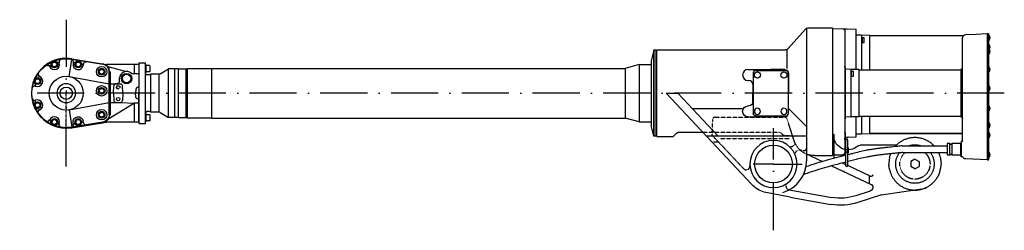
# Model space of a CAD drawing. Extents: x 701 to 2790, y 1730 to 2175.
import ezdxf

# ---------------------------------------------------------------- set-up
doc = ezdxf.new("R2010")
doc.units = 0
for name, pattern in [('DASHDOT', [1, 0.5, -0.25, 0, -0.25]), ('DASHED', [0.75, 0.5, -0.25]), ('GEN7', [15, 10, -2.5, 0, -2.5]), ('PHANTOM', [2.5, 1.25, -0.25, 0.25, -0.25, 0.25, -0.25])]:
    doc.linetypes.add(name, pattern=pattern)
doc.layers.get('0').update_dxf_attribs({"linetype": 'CONTINUOUS'})
doc.layers.add('7', color=4, linetype='GEN7')

msp = doc.modelspace()

# ---------------------------------------------------------------- linework, layer by layer
at = {"linetype": 'CONTINUOUS'}
for p, q in [((2367.61, 2155.39), (2330.76, 2114.65)), ((2370, 2158.02), (2370, 1948.75)), ((2370, 2158.02), (2370, 1948.75)), ((2373.55, 2158.02), (2425, 2158.02)), ((2425, 2158.02), (2425, 1888.02)), ((2425, 2157.02), (2425, 1889.23)), ((2425.1, 2157.02), (2448.1, 2156.21)), ((2447.8, 2156.22), (2456.1, 2155.93)), ((2451, 2153.21), (2451, 2084.46)), ((2454.68, 2155.98), (2475, 2155.27)), ((2475, 2070.14), (2475, 2155.27)), ((2475.11, 2155.27), (2475, 2155.27)), ((2486.01, 2142.51), (2475, 2142.7)), ((2504, 2142.19), (2486.01, 2142.51)), ((2487, 2069.01), (2487, 2141.51)), ((2504, 2069.01), (2504, 2142.19)), ((2703.17, 2141.19), (2504, 2141.19)), ((2701, 2070.1), (2701, 2136.98)), ((2707.63, 2143.97), (2729.63, 2145.13)), ((2729.63, 2145.13), (2753, 2146.35)), ((2753, 2146.35), (2753, 2140.34)), ((2753, 2146.35), (2755.68, 2146.35)), ((2753, 2140.3), (2753, 1884.69)), ((2753.68, 2146.35), (2753.68, 1878.63)), ((2755.68, 2146.35), (2755.68, 1878.63)), ((2046.4, 2110.98, 0), (2040.4, 2088.59, 0)), ((2046, 1929.02), (2046, 2111.02)), ((2051, 2111.02), (2046, 2111.02)), ((2046.4, 2110.98, 0), (2046.4, 1928.98, 0)), ((2051, 1929.02), (2051, 2111.02)), ((2052.5, 2112.02), (2324.83, 2112.02)), ((2052.5, 1928.02), (2052.5, 2112.02)), ((2328.38, 2112.02), (2328.38, 2072.6)), ((806.45, 2055.4, 0), (811.62, 2091.63, 0)), ((842.4, 2086.67, 0), (810.82, 2091.83, 0)), ((811.77, 2092.03, 0), (877.58, 2081.27, 0)), ((811.93, 2093.02, 0), (885.15, 2081.05, 0)), ((2040.4, 2088.59, 0), (2040.4, 1951.38, 0)), ((814.94, 2086.09, 0), (814.39, 2082.72, 0)), ((836.66, 2082.54, 0), (836.11, 2079.19, 0)), ((954, 2080.98, 0), (885.96, 2080.98, 0)), ((925.49, 2066.11, 0), (888.48, 2075.84, 0)), ((945, 2060.98, 0), (945, 2080.98, 0)), ((954, 2083.98, 0), (954, 1955.98, 0)), ((954, 2083.98, 0), (968, 2083.98, 0)), ((954, 2080.98, 0), (954, 2019.98, 0)), ((968, 1955.98, 0), (968, 2083.98, 0)), ((968, 2063.98, 0), (968, 2079.98, 0)), ((969.6, 2079.98, 0), (968, 2079.98, 0)), ((969.6, 2063.98, 0), (969.6, 2079.98, 0)), ((976.6, 2078.48, 0), (969.6, 2078.48, 0)), ((977.6, 2066.48, 0), (977.6, 2077.48, 0)), ((998.85, 2061.06, 0), (1016.91, 2071.48, 0)), ((1016.91, 1968.48, 0), (1016.91, 2071.48, 0)), ((1029.95, 2071.48, 0), (1016.91, 2071.48, 0)), ((1029.95, 1968.48, 0), (1029.95, 2071.48, 0)), ((1038.04, 2071.48, 0), (1029.95, 2071.48, 0)), ((1038.04, 1968.48, 0), (1038.04, 2071.48, 0)), ((1038.04, 2071.48, 0), (1054, 2071.48, 0)), ((1054, 2071.48, 0), (1056.98, 2072.28, 0)), ((1054, 1968.48, 0), (1054, 2071.48, 0)), ((1056.98, 1967.68, 0), (1056.98, 2072.28, 0)), ((1056.98, 2072.28, 0), (1109, 2072.28, 0)), ((1109, 2072.48, 0), (1985.54, 2072.48, 0)), ((1109, 1967.48, 0), (1109, 2072.48, 0)), ((2015.4, 2080.48, 0), (1985.54, 2072.48, 0)), ((1985.54, 2072.48, 0), (1985.54, 1967.48, 0)), ((2015.4, 2080.48, 0), (2015.4, 1959.48, 0)), ((2015.4, 2080.48, 0), (2040.4, 2080.48, 0)), ((2246, 2070.02), (2294, 2070.02)), ((2262, 2068.02), (2326, 2068.02)), ((2324, 2070.02), (2294, 2070.02)), ((2451, 2087.05), (2451, 1921.9)), ((2453, 1966.39), (2453, 2074.14)), ((2453, 1969.51), (2453, 2070.52)), ((2464.01, 2070.33), (2453, 2070.52)), ((2482, 2070.02), (2464.01, 2070.33)), ((2465, 1970.7), (2465, 2069.33)), ((2482, 1970.02), (2482, 2070.02)), ((2698, 2069.02), (2482, 2069.02)), ((2698, 2070.51), (2698, 1969.59)), ((2698, 2069.51), (2698, 1970.59)), ((2698, 1971.02), (2698, 2069.02)), ((2701, 1969.46), (2701, 2070.1)), ((806.45, 2055.4, 0), (891, 2039.98, 0)), ((891, 1974.48, 0), (891, 2065.48, 0)), ((893, 2065.48, 0), (892, 2065.48, 0)), ((893, 2065.48, 0), (893, 2019.98, 0)), ((912.65, 2044.72, 0), (913.02, 2051.77, 0)), ((954, 2060.98, 0), (941.22, 2060.98, 0)), ((969.6, 2063.98, 0), (968, 2063.98, 0)), ((976.6, 2065.48, 0), (969.6, 2065.48, 0)), ((976.76, 2058.98, 0), (971, 2058.98, 0)), ((979, 1979.98, 0), (979, 2059.98, 0)), ((994.85, 2059.98, 0), (979, 2059.98, 0)), ((997, 1979.98, 0), (997, 2059.98, 0)), ((2246, 2047), (2248, 2047)), ((2257, 2063.02), (2257, 1977.02)), ((2331, 2063.02), (2331, 1977.02)), ((2332, 2062.02), (2332, 2020.02)), ((893, 2039.98, 0), (905, 2039.98, 0)), ((900, 2019.98, 0), (900.8, 2035.25, 0)), ((905, 2039.98, 0), (914.2, 2039.98, 0)), ((920, 2019.98, 0), (919.2, 2035.25, 0)), ((947.55, 2027.75, 0), (947.14, 2019.98, 0)), ((952.54, 2032.48, 0), (954, 2032.48, 0)), ((2256, 2039), (2256, 2020.02)), ((893, 2019.98, 0), (893, 1974.48, 0)), ((900, 2019.98, 0), (900.8, 2004.72, 0)), ((920, 2019.98, 0), (919.2, 2004.72, 0)), ((947.55, 2012.22, 0), (947.14, 2019.98, 0)), ((952.54, 2007.48, 0), (954, 2007.48, 0)), ((954, 1958.98, 0), (954, 2019.98, 0)), ((2072.39, 2020.02), (2254.11, 1826.85)), ((2072.39, 2020.02), (2097.11, 2020.02)), ((2097.11, 2020.02), (2181.77, 1930.02)), ((2256, 2001.03), (2256, 2020.02)), ((2332, 1978.02), (2332, 2020.02)), ((806.45, 1984.57, 0), (891, 1999.98, 0)), ((806.45, 1984.57, 0), (811.62, 1948.34, 0)), ((945, 1998.98, 0), (888.42, 1964.06, 0)), ((892.84, 1999.98, 0), (905, 1999.98, 0)), ((905, 1999.98, 0), (915, 1999.98, 0)), ((914.2, 1999.98, 0), (945, 1998.98, 0)), ((954, 1998.98, 0), (945, 1998.98, 0)), ((945, 1958.98, 0), (945, 1998.98, 0)), ((2127.54, 1987.67), (2233.38, 1987.67)), ((2246, 1993.03), (2248, 1993.03)), ((2332, 1987.67), (2369.43, 1950.25)), ((764.58, 1963.22, 0), (764.62, 1963.33, 0)), ((893, 1974.48, 0), (892, 1974.48, 0)), ((968, 1959.98, 0), (968, 1975.98, 0)), ((969.6, 1975.98, 0), (968, 1975.98, 0)), ((969.6, 1959.98, 0), (969.6, 1975.98, 0)), ((976.6, 1974.48, 0), (969.6, 1974.48, 0)), ((976.76, 1980.98, 0), (971, 1980.98, 0)), ((977.6, 1962.48, 0), (977.6, 1973.48, 0)), ((994.85, 1979.98, 0), (979, 1979.98, 0)), ((998.85, 1978.91, 0), (1016.91, 1968.48, 0)), ((1029.95, 1968.48, 0), (1016.91, 1968.48, 0)), ((1038.04, 1968.48, 0), (1029.95, 1968.48, 0)), ((1038.04, 1968.48, 0), (1054, 1968.48, 0)), ((1054, 1968.48, 0), (1056.98, 1967.68, 0)), ((1056.98, 1967.68, 0), (1109, 1967.68, 0)), ((1109, 1967.48, 0), (1985.54, 1967.48, 0)), ((2015.4, 1959.48, 0), (1985.54, 1967.48, 0)), ((2246, 1970.02), (2294, 1970.02)), ((2262, 1972.02), (2326, 1972.02)), ((2324, 1970.02), (2294, 1970.02)), ((2464.01, 1969.7), (2453, 1969.51)), ((2482, 1970.02), (2464.01, 1969.7)), ((2475, 1927.91), (2475, 1969.9)), ((2482, 1971.02), (2698, 1971.02)), ((2487, 1934.5), (2487, 1971.18)), ((2504, 1933.82), (2504, 1971.18)), ((2701, 1918.53), (2701, 1969.46)), ((842.4, 1953.3, 0), (810.82, 1948.14, 0)), ((877.58, 1958.69, 0), (811.77, 1947.94, 0)), ((811.93, 1946.95, 0), (885.15, 1958.92, 0)), ((814.94, 1953.88, 0), (814.39, 1957.25, 0)), ((836.66, 1957.43, 0), (836.11, 1960.78, 0)), ((954, 1958.98, 0), (885.96, 1958.98, 0)), ((954, 1955.98, 0), (968, 1955.98, 0)), ((969.6, 1959.98, 0), (968, 1959.98, 0)), ((976.6, 1961.48, 0), (969.6, 1961.48, 0)), ((2015.4, 1959.48, 0), (2040.4, 1959.48, 0)), ((2046.4, 1928.98, 0), (2040.4, 1951.38, 0)), ((2370, 1948.75), (2370, 1877.02)), ((2051, 1929.02), (2046, 1929.02)), ((2052.5, 1928.02), (2084.92, 1928.02)), ((2088.46, 1929.48), (2094.53, 1935.55)), ((2149.97, 1937.02), (2098.07, 1937.02)), ((2157.06, 1930.02), (2368.26, 1930.02)), ((2157.06, 1930.02), (2368.26, 1930.02)), ((2425, 1933.3), (2428, 1933.3)), ((2428, 1933.3), (2428, 1882.06)), ((2451, 1921.9), (2451, 1894.23)), ((2453, 1915.72), (2453, 1936.06)), ((2453, 1921.72), (2453, 1915.62)), ((2455.72, 1927.23), (2474.95, 1927.9)), ((2486.01, 1933.5), (2475, 1933.31)), ((2504, 1933.82), (2486.01, 1933.5)), ((2504, 1934.82), (2700.9, 1934.82)), ((2451, 1921.01), (2451, 1888.01)), ((2453, 1921.01), (2451, 1921.01)), ((2453, 1921.01), (2453, 1867.51)), ((2458, 1921.01), (2453, 1921.01)), ((2458, 1867.51), (2458, 1921.01)), ((2560.56, 1910.02), (2483.69, 1910.02)), ((2560.36, 1910.02), (2528.35, 1910.02)), ((2572.92, 1908.5), (2668, 1908.5)), ((2674, 1912.75), (2678, 1912.75)), ((2674, 1912.05), (2678, 1912.05)), ((2698, 1917.5), (2698, 1912.08)), ((2698.74, 1917.5), (2698, 1917.5)), ((2698, 1915.5), (2698, 1887.5)), ((2698, 1912.08), (2698, 1890.92)), ((2698, 1912.08), (2698, 1890.92)), ((2367.63, 1892.23), (2403.86, 1875.34)), ((2386.65, 1888.02), (2425, 1888.02)), ((2425, 1889.23), (2446, 1889.23)), ((2451, 1888.01), (2453, 1888.01)), ((2458, 1895.01), (2453, 1895.01)), ((2574.2, 1894.5), (2668, 1894.5)), ((2600, 1880.41), (2591, 1875.21)), ((2600, 1880.41), (2609, 1875.21)), ((2674, 1890.95), (2678, 1890.95)), ((2674, 1890.25), (2678, 1890.25)), ((2698, 1885.5), (2698, 1890.92)), ((2699.64, 1885.5), (2698, 1885.5)), ((2753, 1878.63), (2707.63, 1881.01)), ((2753, 1884.64), (2753, 1878.63)), ((2423.35, 1866.25), (2505.95, 1827.74)), ((2446.35, 1872.08), (2453.15, 1868.91)), ((2458.03, 1866.63), (2503.19, 1845.57)), ((2591, 1875.21), (2591, 1864.82)), ((2600, 1859.63), (2591, 1864.82)), ((2600, 1859.63), (2609, 1864.82)), ((2609, 1875.21), (2609, 1864.82)), ((2753, 1878.63), (2755.68, 1878.63)), ((2503.11, 1845.4), (2503.11, 1828.82)), ((2528.76, 1804.81), (2623.63, 1818.71)), ((2335, 1799.87), (2280, 1810.28, 0)), ((2333.02, 1815.45), (2423.89, 1799.43)), ((2335, 1799.87), (2421.28, 1784.66)), ((2505.04, 1812.88), (2474.57, 1802.98)), ((2528.76, 1804.81), (2479.2, 1788.71))]:
    msp.add_line(p, q, dxfattribs=at)
at = {"linetype": 'DASHED'}
for p, q in [((2486.5, 2139.49), (2486.5, 2125.49)), ((2486.5, 2139.49), (2488, 2139.49)), ((2486.5, 2125.49), (2488, 2125.49)), ((2170.03, 1932.98), (2171.13, 1964.39)), ((2176.12, 1969.22), (2323.94, 1969.22)), ((2343.85, 1919.11), (2328.69, 1965.76)), ((2312.42, 1937.02), (2144.6, 1937.02)), ((2171.38, 1929.38), (2236.32, 1860.36)), ((2185.15, 1923.99), (2334.84, 1923.99)), ((2319.53, 1931.98), (2315.96, 1935.55)), ((2323.07, 1930.52), (2336.51, 1930.52)), ((2171.84, 1917.03), (2183.16, 1917.03)), ((2359.81, 1898.36), (2365, 1898.36))]:
    msp.add_line(p, q, dxfattribs=at)
at = {"linetype": 'DASHDOT'}
msp.add_line((800, 1939.76, 0), (800, 2019.98, 0), dxfattribs=at)
at = {"linetype": 'PHANTOM'}
msp.add_line((2474.95, 1927.9), (2475.15, 1927.91), dxfattribs=at)
at = {"linetype": 'DASHED'}
msp.add_lwpolyline([(2458, 1904.01), (2453, 1904.01), (2453, 1894.01), (2458, 1894.01)], dxfattribs=at)
at = {"linetype": 'CONTINUOUS'}
for points in [[(2492.5, 2127.49, 0), (2492.5, 2137.49, 0), (2488, 2137.49, 0), (2488, 2127.49, 0), (2492.5, 2127.49, 0)], [(2757.58, 2132.28, 0), (2755.68, 2132.28, 0), (2755.68, 2142.28, 0), (2757.58, 2142.28, 0), (2757.58, 2132.28, 0)], [(2757.58, 2112.28, 0), (2755.68, 2112.28, 0), (2755.68, 2122.28, 0), (2757.58, 2122.28, 0), (2757.58, 2112.28, 0)], [(2757.58, 2103.28, 0), (2755.68, 2103.28, 0), (2755.68, 2113.28, 0), (2757.58, 2113.28, 0), (2757.58, 2103.28, 0)], [(2757.58, 2065.28, 0), (2755.68, 2065.28, 0), (2755.68, 2075.28, 0), (2757.58, 2075.28, 0), (2757.58, 2065.28, 0)], [(2469.45, 2055.82, 0), (2469.45, 2065.82, 0), (2464.95, 2065.82, 0), (2464.95, 2055.82, 0), (2469.45, 2055.82, 0)], [(2757.58, 2025.28, 0), (2755.68, 2025.28, 0), (2755.68, 2035.28, 0), (2757.58, 2035.28, 0), (2757.58, 2025.28, 0)], [(2757.58, 1982.78, 0), (2755.68, 1982.78, 0), (2755.68, 1992.78, 0), (2757.58, 1992.78, 0), (2757.58, 1982.78, 0)], [(2757.58, 1947.28, 0), (2755.68, 1947.28, 0), (2755.68, 1957.28, 0), (2757.58, 1957.28, 0), (2757.58, 1947.28, 0)], [(2700.9, 1934.79, 0), (2505, 1934.79, 0)], [(2640.77, 1908.41, 0), (2639.5, 1909.71, 0), (2638.2, 1910.97, 0), (2636.86, 1912.17, 0), (2635.49, 1913.33, 0), (2634.09, 1914.44, 0), (2632.66, 1915.5, 0), (2631.21, 1916.51, 0), (2629.74, 1917.47, 0), (2628.25, 1918.37, 0), (2626.74, 1919.22, 0), (2625.22, 1920.02, 0), (2623.68, 1920.76, 0), (2622.14, 1921.45, 0), (2620.6, 1922.09, 0), (2619.04, 1922.68, 0), (2617.25, 1923.29, 0), (2615.46, 1923.84, 0), (2613.68, 1924.32, 0), (2611.9, 1924.74, 0), (2610.14, 1925.09, 0), (2608.38, 1925.39, 0), (2606.65, 1925.62, 0), (2604.93, 1925.8, 0), (2603.23, 1925.92, 0), (2601.56, 1926, 0), (2599.91, 1926.02, 0), (2598.28, 1925.99, 0), (2596.69, 1925.92, 0), (2595.1, 1925.8, 0), (2593.49, 1925.64, 0), (2591.86, 1925.42, 0), (2590.22, 1925.16, 0), (2588.56, 1924.84, 0), (2586.88, 1924.46, 0), (2585.19, 1924.03, 0), (2583.5, 1923.53, 0), (2581.79, 1922.98, 0), (2580.09, 1922.36, 0), (2578.38, 1921.68, 0), (2576.67, 1920.93, 0), (2575.22, 1920.24, 0), (2573.77, 1919.5, 0), (2572.33, 1918.71, 0), (2570.9, 1917.86, 0), (2569.48, 1916.97, 0), (2568.08, 1916.03, 0), (2566.7, 1915.04, 0), (2565.34, 1914.01, 0), (2564, 1912.92, 0), (2562.69, 1911.78, 0), (2561.41, 1910.6, 0), (2560.16, 1909.37, 0), (2558.94, 1908.1, 0), (2557.75, 1906.78, 0)], [(2757.58, 1926.28, 0), (2755.68, 1926.28, 0), (2755.68, 1936.28, 0), (2757.58, 1936.28, 0), (2757.58, 1926.28, 0)], [(2572.92, 1908.5, 0), (2570.91, 1908.29, 0), (2568.92, 1908.08, 0), (2566.96, 1907.88, 0), (2565.03, 1907.67, 0), (2563.12, 1907.46, 0), (2561.23, 1907.26, 0), (2557.51, 1906.86, 0), (2553.87, 1906.47, 0), (2550.29, 1906.09, 0), (2546.79, 1905.71, 0), (2543.35, 1905.34, 0), (2540.82, 1905.07, 0), (2538.32, 1904.8, 0), (2535.86, 1904.52, 0), (2533.44, 1904.25, 0), (2531.05, 1903.98, 0), (2528.71, 1903.71, 0), (2526.4, 1903.43, 0), (2524.12, 1903.15, 0), (2521.89, 1902.87, 0), (2519.69, 1902.59, 0), (2517.52, 1902.3, 0), (2515.39, 1902.01, 0), (2513.3, 1901.71, 0), (2511.24, 1901.41, 0), (2509.22, 1901.1, 0), (2507.23, 1900.78, 0), (2505.27, 1900.45, 0), (2503.35, 1900.12, 0), (2501.46, 1899.77, 0), (2499.59, 1899.42, 0), (2497.74, 1899.07, 0), (2495.92, 1898.7, 0), (2492.31, 1897.95, 0), (2488.76, 1897.16, 0), (2485.23, 1896.35, 0), (2481.7, 1895.52, 0), (2478.14, 1894.65, 0), (2474.95, 1893.86, 0), (2471.71, 1893.06, 0), (2468.4, 1892.23, 0), (2466.71, 1891.81, 0), (2465.01, 1891.38, 0), (2461.54, 1890.52, 0), (2458, 1889.64, 0)], [(2458, 1894.01, 0), (2459, 1894.01, 0), (2459, 1904.01, 0), (2458, 1904.01, 0)], [(2586.43, 1908.5, 0), (2587.77, 1908.95, 0), (2589.11, 1909.34, 0), (2590.45, 1909.69, 0), (2591.79, 1909.99, 0), (2593.12, 1910.24, 0), (2594.44, 1910.44, 0), (2595.75, 1910.6, 0), (2597.05, 1910.71, 0), (2598.34, 1910.79, 0), (2599.6, 1910.82, 0), (2600.85, 1910.81, 0), (2602.08, 1910.77, 0), (2603.29, 1910.69, 0), (2604.48, 1910.57, 0), (2605.65, 1910.43, 0), (2606.79, 1910.25, 0), (2607.62, 1910.1, 0), (2608.46, 1909.93, 0), (2609.3, 1909.75, 0), (2610.14, 1909.54, 0), (2610.99, 1909.31, 0), (2611.85, 1909.06, 0), (2612.71, 1908.79, 0), (2613.57, 1908.5, 0)], [(2668, 1889.5, 0), (2674, 1889.5, 0), (2674, 1913.5, 0), (2668, 1913.5, 0), (2668, 1889.5, 0)], [(2697, 1913.5, 0), (2678, 1913.5, 0), (2678, 1889.5, 0), (2697, 1889.5, 0), (2697, 1913.5, 0)], [(2697, 1915, 0), (2698, 1915, 0), (2698, 1888, 0), (2697, 1888, 0), (2697, 1915, 0)], [(2453, 1888.39, 0), (2450.53, 1887.77, 0), (2448.04, 1887.14, 0), (2445.53, 1886.51, 0), (2442.99, 1885.86, 0), (2440.38, 1885.2, 0), (2437.75, 1884.52, 0), (2435.11, 1883.84, 0), (2432.44, 1883.15, 0), (2427.06, 1881.74, 0), (2421.63, 1880.29, 0), (2416.16, 1878.8, 0), (2411.38, 1877.48, 0), (2406.58, 1876.12, 0), (2401.77, 1874.74, 0), (2396.98, 1873.32, 0), (2392.2, 1871.88, 0), (2387.44, 1870.41, 0), (2383.9, 1869.28, 0), (2380.39, 1868.15, 0), (2376.89, 1866.99, 0), (2373.43, 1865.82, 0), (2370.01, 1864.63, 0), (2368.81, 1864.21, 0)], [(2574.2, 1894.5, 0), (2572.18, 1894.29, 0), (2570.18, 1894.09, 0), (2568.2, 1893.88, 0), (2566.26, 1893.67, 0), (2564.33, 1893.47, 0), (2562.43, 1893.27, 0), (2560.56, 1893.07, 0), (2558.7, 1892.88, 0), (2556.87, 1892.68, 0), (2555.07, 1892.49, 0), (2553.29, 1892.31, 0), (2551.53, 1892.12, 0), (2549.79, 1891.94, 0), (2548.07, 1891.75, 0), (2546.37, 1891.57, 0), (2544.7, 1891.4, 0), (2542.18, 1891.12, 0), (2539.71, 1890.86, 0), (2537.28, 1890.59, 0), (2534.9, 1890.32, 0), (2532.57, 1890.06, 0), (2530.28, 1889.79, 0), (2528.03, 1889.53, 0), (2525.83, 1889.26, 0), (2523.66, 1888.99, 0), (2521.53, 1888.71, 0), (2519.45, 1888.43, 0), (2517.4, 1888.15, 0), (2515.39, 1887.87, 0), (2513.41, 1887.57, 0), (2511.46, 1887.27, 0), (2509.56, 1886.97, 0), (2507.6, 1886.64, 0), (2505.67, 1886.3, 0), (2503.77, 1885.96, 0), (2501.9, 1885.61, 0), (2500.06, 1885.24, 0), (2498.23, 1884.88, 0), (2494.61, 1884.11, 0), (2491.04, 1883.32, 0), (2487.48, 1882.5, 0), (2483.91, 1881.65, 0), (2480.31, 1880.77, 0), (2477.71, 1880.12, 0), (2475.08, 1879.47, 0), (2472.4, 1878.8, 0), (2469.66, 1878.11, 0), (2466.86, 1877.42, 0), (2464.01, 1876.71, 0), (2461.11, 1875.98, 0), (2458.16, 1875.25, 0), (2458, 1875.21, 0)], [(2546.01, 1882.45, 0), (2546.01, 1882.41, 0), (2546, 1882.32, 0), (2545.97, 1882.17, 0), (2545.94, 1881.99, 0), (2545.87, 1881.62, 0), (2545.8, 1881.21, 0), (2545.65, 1880.32, 0), (2545.5, 1879.39, 0), (2545.38, 1878.58, 0), (2545.27, 1877.76, 0), (2545.18, 1876.93, 0), (2545.09, 1876.08, 0), (2545.01, 1875.21, 0), (2544.95, 1874.33, 0), (2544.9, 1873.5, 0), (2544.87, 1872.67, 0), (2544.84, 1871.97, 0), (2544.83, 1871.26, 0), (2544.83, 1870.55, 0), (2544.83, 1870.01, 0), (2544.84, 1869.47, 0)], [(2548.36, 1891.69, 0), (2547.91, 1890.58, 0), (2547.48, 1889.46, 0), (2547.08, 1888.33, 0), (2546.7, 1887.2, 0), (2546.34, 1886.06, 0), (2546.02, 1884.92, 0), (2545.71, 1883.77, 0), (2545.43, 1882.62, 0)], [(2632.76, 1894.33, 0), (2633.64, 1893.1, 0), (2634.48, 1891.83, 0), (2635.28, 1890.52, 0), (2636.02, 1889.17, 0), (2636.72, 1887.8, 0), (2637.37, 1886.4, 0), (2637.96, 1884.97, 0), (2638.5, 1883.53, 0), (2638.98, 1882.06, 0), (2639.41, 1880.58, 0), (2639.78, 1879.08, 0), (2640.09, 1877.58, 0), (2640.35, 1876.07, 0), (2640.55, 1874.56, 0), (2640.69, 1873.05, 0), (2640.77, 1871.54, 0), (2640.8, 1870.04, 0), (2640.77, 1868.55, 0), (2640.69, 1867.07, 0), (2640.54, 1865.43, 0), (2640.33, 1863.82, 0), (2640.05, 1862.24, 0), (2639.72, 1860.68, 0), (2639.33, 1859.16, 0), (2638.89, 1857.67, 0), (2638.39, 1856.22, 0), (2637.86, 1854.8, 0), (2637.28, 1853.43, 0), (2636.65, 1852.1, 0), (2636, 1850.81, 0), (2635.3, 1849.56, 0), (2634.58, 1848.36, 0), (2633.83, 1847.21, 0), (2633.05, 1846.1, 0), (2632.26, 1845.03, 0), (2631.44, 1844.01, 0), (2630.61, 1843.05, 0), (2629.74, 1842.09, 0), (2628.82, 1841.14, 0), (2627.86, 1840.21, 0), (2626.85, 1839.3, 0), (2625.79, 1838.4, 0), (2624.69, 1837.53, 0), (2623.54, 1836.69, 0), (2622.34, 1835.87, 0), (2621.09, 1835.09, 0), (2619.81, 1834.35, 0), (2618.47, 1833.64, 0), (2617.1, 1832.97, 0), (2615.69, 1832.35, 0), (2614.23, 1831.78, 0), (2612.74, 1831.26, 0), (2611.22, 1830.79, 0), (2609.67, 1830.38, 0), (2608.09, 1830.02, 0), (2606.48, 1829.73, 0), (2604.85, 1829.5, 0), (2603.21, 1829.34, 0), (2601.55, 1829.24, 0), (2599.88, 1829.21, 0), (2598.21, 1829.25, 0), (2596.53, 1829.36, 0), (2594.86, 1829.54, 0), (2593.2, 1829.78, 0), (2591.55, 1830.1, 0), (2589.91, 1830.48, 0), (2588.29, 1830.93, 0), (2586.7, 1831.44, 0), (2585.13, 1832.02, 0), (2583.6, 1832.65, 0), (2582.1, 1833.35, 0), (2580.64, 1834.1, 0), (2579.22, 1834.9, 0), (2577.84, 1835.75, 0), (2576.51, 1836.65, 0), (2575.22, 1837.6, 0), (2573.99, 1838.58, 0), (2572.8, 1839.6, 0), (2571.67, 1840.65, 0), (2570.59, 1841.73, 0), (2569.57, 1842.83, 0), (2568.59, 1843.96, 0), (2567.68, 1845.11, 0), (2566.81, 1846.27, 0), (2566, 1847.45, 0), (2565.25, 1848.63, 0), (2564.54, 1849.82, 0), (2563.89, 1851.02, 0), (2563.28, 1852.21, 0), (2562.72, 1853.41, 0), (2562.22, 1854.6, 0), (2561.75, 1855.79, 0), (2561.33, 1856.99, 0), (2560.93, 1858.23, 0), (2560.57, 1859.5, 0), (2560.25, 1860.8, 0), (2559.96, 1862.14, 0), (2559.72, 1863.51, 0), (2559.51, 1864.9, 0), (2559.36, 1866.32, 0), (2559.25, 1867.77, 0), (2559.2, 1869.24, 0), (2559.2, 1870.74, 0), (2559.25, 1872.25, 0), (2559.37, 1873.78, 0), (2559.52, 1875.2, 0), (2559.73, 1876.64, 0), (2560, 1878.08, 0), (2560.32, 1879.53, 0), (2560.69, 1880.97, 0), (2561.12, 1882.42, 0), (2561.61, 1883.85, 0), (2562.15, 1885.27, 0), (2562.75, 1886.69, 0), (2563.41, 1888.08, 0), (2564.12, 1889.46, 0), (2564.89, 1890.81, 0), (2565.71, 1892.13, 0), (2566.58, 1893.43, 0)], [(2655.77, 1864.97, 0), (2655.89, 1866.53, 0), (2655.96, 1868.11, 0), (2656, 1869.7, 0), (2655.98, 1871.31, 0), (2655.92, 1872.92, 0), (2655.81, 1874.55, 0), (2655.65, 1876.19, 0), (2655.45, 1877.83, 0), (2655.19, 1879.48, 0), (2654.92, 1880.96, 0), (2654.6, 1882.45, 0), (2654.24, 1883.93, 0), (2653.84, 1885.41, 0), (2653.4, 1886.88, 0), (2652.91, 1888.35, 0), (2652.38, 1889.81, 0), (2651.81, 1891.25, 0), (2651.2, 1892.69, 0), (2650.55, 1894.11, 0)], [(2757.58, 1884.28, 0), (2755.68, 1884.28, 0), (2755.68, 1894.28, 0), (2757.58, 1894.28, 0), (2757.58, 1884.28, 0)], [(2453, 1873.95, 0), (2450.81, 1873.4, 0), (2448.6, 1872.85, 0), (2444.14, 1871.71, 0), (2441.04, 1870.91, 0), (2437.9, 1870.11, 0), (2434.75, 1869.29, 0), (2431.57, 1868.45, 0), (2425.18, 1866.75, 0), (2418.73, 1864.99, 0), (2413.6, 1863.56, 0), (2408.46, 1862.1, 0), (2403.33, 1860.61, 0), (2398.22, 1859.08, 0), (2393.15, 1857.53, 0), (2388.12, 1855.94, 0), (2384.65, 1854.82, 0), (2381.22, 1853.68, 0), (2377.82, 1852.52, 0), (2374.46, 1851.35, 0), (2371.13, 1850.17, 0), (2367.85, 1848.97, 0), (2366.35, 1848.41, 0), (2364.85, 1847.84, 0), (2363.36, 1847.28, 0)], [(2545.98, 1859.22, 0), (2545.9, 1859.61, 0), (2545.83, 1859.98, 0), (2545.7, 1860.71, 0), (2545.57, 1861.45, 0), (2545.45, 1862.23, 0), (2545.34, 1863, 0), (2545.26, 1863.62, 0), (2545.18, 1864.24, 0), (2545.12, 1864.86, 0), (2545.05, 1865.49, 0), (2545, 1866.12, 0), (2544.95, 1866.75, 0), (2544.91, 1867.38, 0), (2544.88, 1868.01, 0), (2544.86, 1868.65, 0), (2544.85, 1869.05, 0), (2544.84, 1869.47, 0)], [(2545.98, 1859.22, 0), (2546.32, 1857.62, 0), (2546.71, 1856.05, 0), (2547.14, 1854.5, 0), (2547.61, 1852.99, 0), (2548.11, 1851.51, 0), (2548.65, 1850.06, 0), (2549.23, 1848.64, 0), (2549.83, 1847.26, 0), (2550.47, 1845.91, 0), (2551.13, 1844.6, 0), (2551.81, 1843.32, 0), (2552.52, 1842.08, 0), (2553.25, 1840.87, 0), (2554, 1839.7, 0)], [(2652.23, 1852.3, 0), (2652.5, 1853.08, 0), (2652.76, 1853.87, 0), (2653, 1854.66, 0), (2653.23, 1855.45, 0), (2653.45, 1856.23, 0), (2653.66, 1857.02, 0), (2653.85, 1857.76, 0), (2654.02, 1858.51, 0), (2654.16, 1859.11, 0), (2654.28, 1859.71, 0), (2654.4, 1860.3, 0), (2654.56, 1861.15, 0), (2654.71, 1861.99, 0), (2654.8, 1862.53, 0), (2654.88, 1863.06, 0), (2654.95, 1863.57, 0), (2655.02, 1864.06, 0), (2655.08, 1864.5, 0), (2655.11, 1864.69, 0), (2655.14, 1864.85, 0), (2655.16, 1864.95, 0), (2655.17, 1864.99, 0)], [(2554, 1839.7, 0), (2554.88, 1838.42, 0), (2555.8, 1837.13, 0), (2556.78, 1835.86, 0), (2557.81, 1834.59, 0), (2558.89, 1833.34, 0), (2560.03, 1832.11, 0), (2561.22, 1830.89, 0), (2562.47, 1829.69, 0), (2563.77, 1828.52, 0), (2565.13, 1827.37, 0), (2566.54, 1826.26, 0), (2568, 1825.18, 0), (2569.52, 1824.13, 0), (2571.09, 1823.13, 0), (2572.7, 1822.17, 0), (2574.37, 1821.26, 0), (2575.89, 1820.49, 0), (2577.45, 1819.76, 0), (2579.04, 1819.07, 0), (2580.67, 1818.44, 0), (2582.32, 1817.84, 0), (2584.01, 1817.3, 0), (2585.71, 1816.82, 0), (2587.45, 1816.38, 0), (2589.2, 1816, 0), (2590.98, 1815.68, 0), (2592.77, 1815.41, 0), (2594.57, 1815.2, 0), (2596.39, 1815.05, 0), (2598.21, 1814.96, 0), (2600.04, 1814.93, 0), (2601.87, 1814.96, 0), (2603.69, 1815.06, 0), (2605.52, 1815.21, 0)], [(2647.95, 1842.91, 0), (2647.5, 1842.13, 0), (2647.03, 1841.35, 0), (2646.55, 1840.57, 0), (2646.05, 1839.79, 0), (2645.53, 1839.01, 0), (2644.99, 1838.24, 0), (2644.43, 1837.47, 0), (2643.86, 1836.7, 0)], [(2652.23, 1852.3, 0), (2652.05, 1851.78, 0), (2651.87, 1851.29, 0), (2651.67, 1850.74, 0), (2651.45, 1850.18, 0), (2651.23, 1849.63, 0), (2650.98, 1849.03, 0), (2650.72, 1848.43, 0), (2650.46, 1847.84, 0), (2650.19, 1847.25, 0), (2649.91, 1846.66, 0), (2649.62, 1846.07, 0), (2649.45, 1845.72, 0), (2649.25, 1845.34, 0), (2649.05, 1844.94, 0), (2648.85, 1844.56, 0), (2648.44, 1843.79, 0), (2648.2, 1843.36, 0), (2647.95, 1842.91, 0)], [(2605.52, 1815.21, 0), (2607.23, 1815.41, 0), (2608.94, 1815.66, 0), (2610.63, 1815.97, 0), (2612.31, 1816.33, 0), (2613.98, 1816.74, 0), (2615.62, 1817.2, 0), (2617.25, 1817.7, 0), (2618.85, 1818.26, 0), (2620.43, 1818.86, 0), (2621.98, 1819.51, 0), (2623.5, 1820.2, 0), (2624.99, 1820.93, 0), (2626.45, 1821.7, 0), (2627.88, 1822.51, 0), (2629.37, 1823.42, 0), (2630.83, 1824.37, 0), (2632.24, 1825.36, 0), (2633.61, 1826.38, 0), (2634.94, 1827.43, 0), (2636.22, 1828.51, 0), (2637.45, 1829.62, 0), (2638.63, 1830.76, 0), (2639.77, 1831.91, 0), (2640.87, 1833.08, 0), (2641.91, 1834.28, 0), (2642.91, 1835.48, 0), (2643.86, 1836.7, 0)]]:
    msp.add_polyline3d(points, dxfattribs=at)
for centre, radius in [((774.74, 2080.96, 0), 7), ((774.74, 2080.96, 0), 5), ((825.25, 2080.96, 0), 7), ((825.25, 2080.96, 0), 5), ((875, 2065.48, 0), 11), ((875, 2065.48, 0), 7), ((875, 2065.48, 0), 5), ((739.02, 2045.24, 0), 7), ((739.02, 2045.24, 0), 5), ((800, 2019.98, 0), 36), ((928, 2050.98, 0), 11), ((928, 2050.98, 0), 9), ((2266, 2058.52, 0), 6.5), ((2322, 2058.52, 0), 6.5), ((800, 2019.98, 0), 13), ((875, 2024.98, 0), 11), ((875, 2024.98, 0), 7), ((875, 2024.98, 0), 5), ((910, 2007.48, 0), 3.65), ((739.02, 1994.73, 0), 7), ((739.02, 1994.73, 0), 5), ((875, 1974.48, 0), 11), ((774.74, 1959.01, 0), 7), ((774.74, 1959.01, 0), 5), ((825.25, 1959.01, 0), 7), ((825.25, 1959.01, 0), 5), ((875, 1974.48, 0), 7), ((875, 1974.48, 0), 5), ((2300, 1870.02, 0), 40)]:
    msp.add_circle(centre, radius, dxfattribs=at)
at = {"linetype": 'CONTINUOUS', "extrusion": (0, 0, -1)}
for centre, radius in [((-800, 2019.98, 0), 20), ((-2266, 1981.52, 0), 6.5), ((-2322, 1981.52, 0), 6.5), ((-2300, 1870.02, 0), 50)]:
    msp.add_circle(centre, radius, dxfattribs=at)
at = {"linetype": 'CONTINUOUS', "extrusion": (1.11372e-16, -2.50955e-16, -1)}
msp.add_arc((-2373.55, 2150.02, 0), 8, 42.1376, 90, dxfattribs=at)
at = {"linetype": 'CONTINUOUS'}
for centre, radius, start, end in [((2448, 2153.21, 0), 3, 0, 88), ((2751.95, 2137.28, 0), 7.53, 318.386, 41.6136), ((2324.83, 2120.02, 0), 8, 270, 317.862), ((2751.95, 2117.28, 0), 7.53, 318.386, 41.6136), ((2751.95, 2108.28, 0), 7.53, 318.386, 41.6136), ((800, 2019.98, 0), 74, 80.7191, 279.188), ((800, 2019.98, 0), 72.65, 98.8214, 112.5), ((789.62, 2086.83, 0), 5, 98.8214, 201.541), ((810.01, 2086.9, 0), 5, 350.719, 80.7191), ((774.74, 2080.96, 0), 11, 203.459, 22.5), ((774.74, 2080.96, 0), 7.5, 146.013, 185.756), ((775.79, 2086.36, 0), 2, 78.9875, 110.037), ((782.33, 2087.16, 0), 2.3, 219.244, 357.448), ((825.25, 2080.96, 0), 11, 170.788, 350.719), ((834.61, 2083.87, 0), 2.3, 197.273, 342.995), ((875, 2065.48, 0), 16, 0, 80.7191), ((875, 2065.48, 0), 17, 0, 80.812), ((976.6, 2077.48, 0), 1, 0, 90), ((2246, 2058.51, 0), 11.51, 90, 270), ((2262, 2063.02, 0), 5, 90, 180), ((2698, 2073.51, 0), 3, 270, 0), ((2751.95, 2070.28, 0), 7.53, 318.386, 41.6136), ((800, 2019.98, 0), 72.65, 143.821, 157.5), ((735.94, 2049.8, 0), 2, 123.988, 155.037), ((739.02, 2045.24, 0), 11, 248.459, 67.5), ((740, 2054.99, 0), 2.3, 264.244, 42.4483), ((745.39, 2059.92, 0), 5, 143.821, 246.541), ((928, 2050.98, 0), 15, 48.5904, 177), ((971, 2061.98, 0), 3, 180, 270), ((976.6, 2066.48, 0), 1, 270, 0), ((2248, 2039, 0), 8, 0, 90), ((739.02, 2045.24, 0), 7.5, 191.013, 230.756), ((905.79, 2034.98, 0), 5, 90, 177), ((952.54, 2027.48, 0), 5, 90, 177), ((2751.95, 2030.28, 0), 7.53, 318.386, 41.6136), ((733.14, 2009.61, 0), 5, 188.821, 291.541), ((800, 2019.98, 0), 72.65, 188.821, 202.5), ((739.02, 1994.73, 0), 11, 293.459, 111.541), ((733.62, 1995.78, 0), 2, 168.988, 200.037), ((732.82, 2002.32, 0), 2.3, 309.244, 87.4483), ((739.02, 1994.73, 0), 7.5, 236.013, 275.756), ((914.2, 2004.98, 0), 5, 270, 357), ((2751.95, 1987.78, 0), 7.53, 318.386, 41.6136), ((760.06, 1965.38, 0), 5, 233.821, 336.541), ((774.74, 1959.01, 0), 11, 338.459, 157.5), ((976.6, 1973.48, 0), 1, 0, 90), ((976.76, 1977.98, 0), 3, 41.8103, 90), ((994.85, 1971.98, 0), 8, 60, 90), ((2324, 1978.02, 0), 8, 270, 0), ((2326, 1977.02, 0), 5, 270, 0), ((2454, 1963.56, 0), 3, 109.138, 180), ((2464, 1970.7, 0), 1, 271, 0), ((800, 2019.98, 0), 72.65, 233.821, 247.5), ((764.99, 1959.99, 0), 2.3, 354.244, 132.448), ((770.18, 1955.93, 0), 2, 213.987, 245.037), ((774.74, 1959.01, 0), 7.5, 281.013, 320.756), ((817.31, 1953.27, 0), 2.3, 35.8348, 181.557), ((825.25, 1959.01, 0), 7.5, 215.835, 342.727), ((841.59, 1958.23, 0), 5, 189.281, 279.281), ((885.96, 1953.98, 0), 5, 90, 99.2809), ((976.6, 1962.48, 0), 1, 270, 0), ((2751.95, 1952.28, 0), 7.53, 318.386, 41.6136), ((2084.92, 1933.02, 0), 5, 270, 315), ((2456, 1920.73, 0), 5, 90, 126.87), ((2486, 1934.5, 0), 1, 271, 0), ((2751.95, 1931.28, 0), 7.53, 318.386, 41.6136), ((2454, 1912.89, 0), 3, 109.471, 180), ((2699.64, 1882.5, 0), 3, 33.3443, 90), ((2751.95, 1889.28, 0), 7.53, 318.386, 41.6136), ((2300, 1877.02, 0), 70, 286.602, 0.00001), ((2455.5, 1867.51, 0), 2.5, 180, 0), ((2506.83, 1849.01, 0), 5, 223.386, 334.779)]:
    msp.add_arc(centre, radius, start, end, dxfattribs=at)
at = {"linetype": 'CONTINUOUS', "extrusion": (-1.89473e-17, -1.86203e-17, -1)}
msp.add_arc((-2486, 2141.51, 0), 1, 91, 180, dxfattribs=at)
at = {"linetype": 'CONTINUOUS', "extrusion": (5.40001e-16, -5.12441e-16, -1)}
msp.add_arc((-2708, 2136.98, 0), 7, 0, 87, dxfattribs=at)
at = {"linetype": 'CONTINUOUS', "extrusion": (-4.27641e-17, -2.91693e-17, -1)}
msp.add_arc((-800, 2019.98, 0), 73, 295.701, 99.2809, dxfattribs=at)
at = {"linetype": 'CONTINUOUS', "extrusion": (-7.02769e-16, 1.13486e-15, -1)}
msp.add_arc((-825.25, 2080.96, 0), 7.5, 35.8348, 162.727, dxfattribs=at)
at = {"linetype": 'CONTINUOUS', "extrusion": (1.54515e-15, -2.749e-15, -1)}
msp.add_arc((-800, 2019.98, 0), 72.65, 53.8214, 67.5, dxfattribs=at)
at = {"linetype": 'CONTINUOUS', "extrusion": (1.71977e-16, 6.33799e-16, -1)}
msp.add_arc((-760.06, 2074.59, 0), 5, 53.8214, 156.541, dxfattribs=at)
at = {"linetype": 'CONTINUOUS', "extrusion": (9.74252e-15, 1.33711e-15, -1)}
msp.add_arc((-764.99, 2079.98, 0), 2.3, 174.244, 312.448, dxfattribs=at)
at = {"linetype": 'CONTINUOUS', "extrusion": (-1.19897e-14, 1.40441e-14, -1)}
msp.add_arc((-770.18, 2084.03, 0), 2, 33.9875, 65.0366, dxfattribs=at)
at = {"linetype": 'CONTINUOUS', "extrusion": (7.51852e-16, 1.25704e-15, -1)}
msp.add_arc((-774.74, 2080.96, 0), 7.5, 101.013, 140.756, dxfattribs=at)
at = {"linetype": 'CONTINUOUS', "extrusion": (-9.63409e-16, 1.81455e-15, -1)}
msp.add_arc((-817.31, 2086.7, 0), 2.3, 215.835, 1.55656, dxfattribs=at)
at = {"linetype": 'CONTINUOUS', "extrusion": (-1.79947e-16, 2.50247e-16, -1)}
msp.add_arc((-841.59, 2081.74, 0), 5, 9.2809, 99.2809, dxfattribs=at)
at = {"linetype": 'CONTINUOUS', "extrusion": (-2.28607e-15, -2.81645e-14, -1)}
msp.add_arc((-885.96, 2085.98, 0), 5, 270, 279.281, dxfattribs=at)
at = {"linetype": 'CONTINUOUS', "extrusion": (3.47937e-16, 3.47938e-16, -1)}
msp.add_arc((-2324, 2062.02, 0), 8, 90, 180, dxfattribs=at)
at = {"linetype": 'CONTINUOUS', "extrusion": (5.62589e-16, 5.62589e-16, -1)}
msp.add_arc((-2326, 2063.02, 0), 5, 90, 180, dxfattribs=at)
at = {"linetype": 'CONTINUOUS', "extrusion": (1.11046e-15, 7.81798e-16, -1)}
msp.add_arc((-2454, 2076.98, 0), 3, 289.707, 0, dxfattribs=at)
at = {"linetype": 'CONTINUOUS', "extrusion": (1.85943e-15, 1.82726e-15, -1)}
msp.add_arc((-2464, 2069.33, 0), 1, 91, 180, dxfattribs=at)
at = {"linetype": 'CONTINUOUS', "extrusion": (-1.60033e-15, 4.48648e-16, -1)}
msp.add_arc((-800, 2019.98, 0), 72.65, 8.82142, 22.5, dxfattribs=at)
at = {"linetype": 'CONTINUOUS', "extrusion": (2.78825e-16, -1.10876e-15, -1)}
msp.add_arc((-739.02, 2045.24, 0), 7.5, 56.0125, 95.756, dxfattribs=at)
at = {"linetype": 'CONTINUOUS', "extrusion": (-4.98273e-16, -5.08266e-15, -1)}
msp.add_arc((-926.76, 2070.95, 0), 5, 266.471, 284.727, dxfattribs=at)
at = {"linetype": 'CONTINUOUS', "extrusion": (-1.89131e-15, -5.00394e-15, -1)}
msp.add_arc((-941.22, 2065.98, 0), 5, 270, 311.41, dxfattribs=at)
at = {"linetype": 'CONTINUOUS', "extrusion": (-1.35881e-15, 3.03838e-15, -1)}
msp.add_arc((-976.76, 2061.98, 0), 3, 221.81, 270, dxfattribs=at)
at = {"linetype": 'CONTINUOUS', "extrusion": (1.37122e-15, -5.11748e-15, -1)}
msp.add_arc((-994.85, 2067.98, 0), 8, 240, 270, dxfattribs=at)
at = {"linetype": 'CONTINUOUS', "extrusion": (3.99622e-16, -6.97252e-16, -1)}
msp.add_arc((-733.14, 2030.36, 0), 5, 8.82143, 111.541, dxfattribs=at)
at = {"linetype": 'CONTINUOUS', "extrusion": (-1.01184e-14, 7.98475e-16, -1)}
msp.add_arc((-733.62, 2044.19, 0), 2, 348.988, 20.0366, dxfattribs=at)
at = {"linetype": 'CONTINUOUS', "extrusion": (1.66319e-15, 8.14711e-16, -1)}
msp.add_arc((-732.82, 2037.65, 0), 2.3, 129.244, 267.448, dxfattribs=at)
at = {"linetype": 'CONTINUOUS', "extrusion": (-3.23344e-16, 3.95956e-16, -1)}
msp.add_arc((-910, 2032.48, 0), 3.65, 227.428, 195.756, dxfattribs=at)
at = {"linetype": 'CONTINUOUS', "extrusion": (5.10183e-16, -5.37621e-16, -1)}
msp.add_arc((-907.65, 2044.98, 0), 5, 183, 270, dxfattribs=at)
at = {"linetype": 'CONTINUOUS', "extrusion": (1.71476e-16, 1.80698e-16, -1)}
msp.add_arc((-914.2, 2034.98, 0), 5, 90, 177, dxfattribs=at)
at = {"linetype": 'CONTINUOUS', "extrusion": (-6.05854e-17, -6.38437e-17, -1)}
msp.add_arc((-952.54, 2012.48, 0), 5, 270, 357, dxfattribs=at)
at = {"linetype": 'CONTINUOUS', "extrusion": (1.65323e-15, -9.88821e-16, -1)}
msp.add_arc((-739.02, 1994.73, 0), 7.5, 11.0125, 50.756, dxfattribs=at)
at = {"linetype": 'CONTINUOUS', "extrusion": (1.41039e-15, 7.92744e-16, -1)}
msp.add_arc((-800, 2019.98, 0), 72.65, 323.821, 337.5, dxfattribs=at)
at = {"linetype": 'CONTINUOUS', "extrusion": (-1.02938e-14, -8.78803e-15, -1)}
msp.add_arc((-735.94, 1990.17, 0), 2, 303.988, 335.037, dxfattribs=at)
at = {"linetype": 'CONTINUOUS', "extrusion": (1.10924e-15, 3.23945e-15, -1)}
msp.add_arc((-740, 1984.98, 0), 2.3, 84.244, 222.448, dxfattribs=at)
at = {"linetype": 'CONTINUOUS', "extrusion": (1.02736e-16, -2.78769e-17, -1)}
msp.add_arc((-745.39, 1980.05, 0), 5, 323.821, 66.5412, dxfattribs=at)
at = {"linetype": 'CONTINUOUS', "extrusion": (3.22465e-16, 3.39807e-16, -1)}
msp.add_arc((-905.79, 2004.98, 0), 5, 270, 357, dxfattribs=at)
at = {"linetype": 'CONTINUOUS', "extrusion": (-5.82505e-17, -8.73763e-17, -1)}
msp.add_arc((-2246, 1981.53, 0), 11.51, 270, 90, dxfattribs=at)
at = {"linetype": 'CONTINUOUS', "extrusion": (-3.87096e-16, 3.87096e-16, -1)}
msp.add_arc((-2248, 2001.03, 0), 8, 180, 270, dxfattribs=at)
at = {"linetype": 'CONTINUOUS', "extrusion": (-2.73318e-16, 1.24341e-16, -1)}
msp.add_arc((-825.25, 1959.01, 0), 11, 350.788, 170.719, dxfattribs=at)
at = {"linetype": 'CONTINUOUS', "extrusion": (-2.29105e-16, 1.94705e-16, -1)}
msp.add_arc((-875, 1974.48, 0), 16, 180, 260.719, dxfattribs=at)
at = {"linetype": 'CONTINUOUS', "extrusion": (-2.64353e-16, 2.2503e-16, -1)}
msp.add_arc((-875, 1974.48, 0), 17, 180, 260.812, dxfattribs=at)
at = {"linetype": 'CONTINUOUS', "extrusion": (-9.10135e-16, 9.10135e-16, -1)}
msp.add_arc((-971, 1977.98, 0), 3, 0, 90, dxfattribs=at)
at = {"linetype": 'DASHED'}
for centre, radius, start, end in [((2176.12, 1964.22, 0), 5, 90, 178), ((2456, 1920.73, 0), 5, 126.87, 180), ((2336.89, 1914.77, 0), 8, 230.5, 20.1365), ((2365, 1903.36, 0), 5, 270, 0), ((2353.95, 1891.31, 0), 8, 51.9008, 201.537), ((2242.15, 1865.84, 0), 8, 223.25, 4.13368), ((2334.41, 1823.33, 0), 8, 126.397, 260)]:
    msp.add_arc(centre, radius, start, end, dxfattribs=at)
at = {"linetype": 'CONTINUOUS', "extrusion": (-5.73382e-16, -5.73383e-16, -1)}
msp.add_arc((-2262, 1977.02, 0), 5, 270, 0, dxfattribs=at)
at = {"linetype": 'DASHED', "extrusion": (1.35246e-16, 1.86151e-16, -1)}
msp.add_arc((-2323.94, 1964.22, 0), 5, 90, 162, dxfattribs=at)
at = {"linetype": 'CONTINUOUS', "extrusion": (9.55638e-16, 9.55638e-16, -1)}
msp.add_arc((-2698, 1966.59, 0), 3, 90, 180, dxfattribs=at)
at = {"linetype": 'CONTINUOUS', "extrusion": (-4.16225e-16, -1.0467e-16, -1)}
msp.add_arc((-774.74, 1959.01, 0), 7.5, 326.013, 5.75604, dxfattribs=at)
at = {"linetype": 'CONTINUOUS', "extrusion": (-8.80253e-15, -2.12276e-14, -1)}
msp.add_arc((-800, 2019.98, 0), 73, 289.344, 295.701, dxfattribs=at)
at = {"linetype": 'CONTINUOUS', "extrusion": (9.49469e-17, 3.38676e-16, -1)}
msp.add_arc((-800, 2019.98, 0), 72.65, 278.821, 292.5, dxfattribs=at)
at = {"linetype": 'CONTINUOUS', "extrusion": (8.20255e-16, 1.03944e-14, -1)}
msp.add_arc((-775.79, 1953.61, 0), 2, 258.988, 290.037, dxfattribs=at)
at = {"linetype": 'CONTINUOUS', "extrusion": (5.89471e-17, 6.69506e-16, -1)}
msp.add_arc((-800, 2019.98, 0), 73, 260.719, 289.344, dxfattribs=at)
at = {"linetype": 'CONTINUOUS', "extrusion": (-9.69018e-16, 1.97819e-15, -1)}
msp.add_arc((-782.33, 1952.81, 0), 2.3, 39.244, 177.448, dxfattribs=at)
at = {"linetype": 'CONTINUOUS', "extrusion": (5.44297e-16, 3.11958e-16, -1)}
msp.add_arc((-789.62, 1953.13, 0), 5, 278.821, 21.5412, dxfattribs=at)
at = {"linetype": 'CONTINUOUS', "extrusion": (6.5855e-16, -4.73549e-16, -1)}
msp.add_arc((-810.01, 1953.07, 0), 5, 170.719, 260.719, dxfattribs=at)
at = {"linetype": 'CONTINUOUS', "extrusion": (-2.96889e-16, 2.8147e-16, -1)}
msp.add_arc((-834.61, 1956.1, 0), 2.3, 17.273, 162.995, dxfattribs=at)
at = {"linetype": 'CONTINUOUS', "extrusion": (-2.55732e-16, 6.17393e-16, -1)}
msp.add_arc((-2098.07, 1932.02, 0), 5, 45, 90, dxfattribs=at)
at = {"linetype": 'DASHED', "extrusion": (9.7181e-16, 3.65767e-16, -1)}
msp.add_arc((-2175.03, 1932.81, 0), 5, 316.75, 2, dxfattribs=at)
at = {"linetype": 'DASHED', "extrusion": (-3.27205e-16, -1.04937e-14, -1)}
msp.add_arc((-2312.43, 1932.02, 0), 5, 90, 135, dxfattribs=at)
at = {"linetype": 'DASHED', "extrusion": (-1.82853e-15, -4.41445e-15, -1)}
msp.add_arc((-2323.07, 1935.52, 0), 5, 270, 315, dxfattribs=at)
at = {"linetype": 'DASHED', "extrusion": (-1.79343e-16, -2.46842e-16, -1)}
msp.add_arc((-2336.51, 1925.52, 0), 5, 90.0001, 162, dxfattribs=at)
at = {"linetype": 'CONTINUOUS', "extrusion": (-8.37865e-17, 2.38323e-16, -1)}
msp.add_arc((-2458, 1930.02, 0), 30, 227.463, 358.244, dxfattribs=at)
at = {"linetype": 'DASHED', "extrusion": (9.09814e-15, -1.02686e-15, -1)}
msp.add_arc((-2455.98, 1922.24, 0), 5, 0, 53.3396, dxfattribs=at)
at = {"linetype": 'CONTINUOUS', "extrusion": (1.27822e-15, 8.99904e-16, -1)}
msp.add_arc((-2454, 1938.89, 0), 3, 289.707, 0, dxfattribs=at)
at = {"linetype": 'CONTINUOUS', "extrusion": (1.44778e-15, -4.01473e-15, -1)}
msp.add_arc((-2455.98, 1922.24, 0), 5, 53.3396, 87, dxfattribs=at)
at = {"linetype": 'CONTINUOUS', "extrusion": (6.38588e-15, -1.85999e-15, -1)}
msp.add_arc((-2456, 1928.73, 0), 3, 203.565, 270, dxfattribs=at)
at = {"linetype": 'DASHED', "extrusion": (2.02881e-16, 1.91039e-16, -1)}
msp.add_arc((-2386.65, 1933.02, 0), 45, 291.443, 342, dxfattribs=at)
at = {"linetype": 'CONTINUOUS', "extrusion": (1.14946e-15, -2.95302e-15, -1)}
msp.add_arc((-2483.69, 1902.02, 0), 8, 47.4631, 90, dxfattribs=at)
at = {"linetype": 'CONTINUOUS', "extrusion": (-9.05972e-15, 5.86895e-15, -1)}
msp.add_arc((-2698.74, 1920.5, 0), 3, 202.207, 270, dxfattribs=at)
at = {"linetype": 'DASHED', "extrusion": (1.63509e-15, 4.24383e-15, -1)}
msp.add_arc((-2359.81, 1903.36, 0), 5, 270, 312.142, dxfattribs=at)
at = {"linetype": 'CONTINUOUS', "extrusion": (-2.85806e-17, -4.71307e-15, -1)}
msp.add_arc((-2386.65, 1933.02, 0), 45, 270, 291.443, dxfattribs=at)
at = {"linetype": 'CONTINUOUS', "extrusion": (5.7927e-16, -5.79271e-16, -1)}
msp.add_arc((-2446, 1894.23, 0), 5, 180, 270, dxfattribs=at)
at = {"linetype": 'DASHED', "extrusion": (0, 0, -1)}
msp.add_arc((-2600, 1870.02, 0), 32, 130.09301, 49.90699, dxfattribs=at)
at = {"linetype": 'CONTINUOUS', "extrusion": (9.10214e-16, 6.10937e-15, -1)}
msp.add_arc((-2708, 1888, 0), 7, 273, 326.656, dxfattribs=at)
at = {"linetype": 'DASHED', "extrusion": (-1.1134e-15, 7.42269e-16, -1)}
msp.add_arc((-2455.5, 1867.51, 0), 2.5, 0, 180, dxfattribs=at)
at = {"linetype": 'CONTINUOUS', "extrusion": (-1.43229e-17, -2.23719e-17, -1)}
msp.add_arc((-2300, 1870.02, 0), 63, 288.509, 316.75, dxfattribs=at)
at = {"linetype": 'CONTINUOUS', "extrusion": (-5.7446e-17, -4.92128e-17, -1)}
msp.add_arc((-2502.57, 1820.49, 0), 8, 115, 252, dxfattribs=at)
at = {"linetype": 'CONTINUOUS', "extrusion": (1.35081e-17, -1.93165e-16, -1)}
msp.add_arc((-2442.12, 1902.84, 0), 105, 252, 280, dxfattribs=at)
at = {"linetype": 'CONTINUOUS', "extrusion": (-2.17555e-17, 3.11108e-16, -1)}
msp.add_arc((-2442.12, 1902.84, 0), 120, 252, 280, dxfattribs=at)
at = {"linetype": 'CONTINUOUS'}
for p in [(913.02, 2051.77, 0), (800, 2019.98, 0), (784.87, 1954.71, 0), (2456, 1925.73), (2300, 1870.02, 0), (2449.22, 1854.3)]:
    msp.add_point(p, dxfattribs=at)
at = {"layer": '7', "ltscale": 10}
for p, q in [((800, 2175.49, 0), (800, 2019.98, 0)), ((2789.54, 2020, 0), (701.17, 2020, 0)), ((800, 1864.47, 0), (800, 2019.98, 0)), ((2300, 1729.84, 0), (2300, 1945.93, 0))]:
    msp.add_line(p, q, dxfattribs=at)
at = {"layer": '7', "linetype": 'CONTINUOUS'}
for q in [(2257.08, 1870.02, 0), (2360.61, 1870.02, 0)]:
    msp.add_line((2300, 1870.02, 0), q, dxfattribs=at)

doc.saveas('drawing.dxf')
